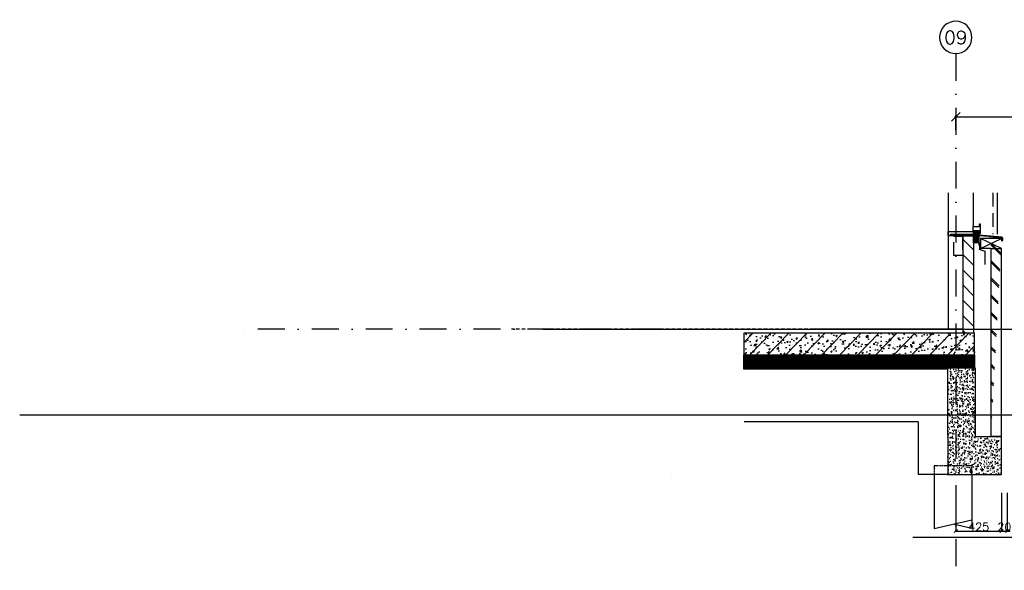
# Model space of a CAD drawing. Extents: x 98997 to 245130, y 18007 to 138999.
# Tile 54 of 58: x 137796 to 146921, y 112149 to 117254. Entities that reach past the tile are written whole.
import ezdxf
from ezdxf.enums import TextEntityAlignment as Align

# ---------------------------------------------------------------- set-up
doc = ezdxf.new("R2010")
doc.units = 0
doc.header["$LTSCALE"] = 20
doc.header["$MEASUREMENT"] = 0
doc.header["$PDSIZE"] = -1
for name, pattern in [('DASHDOT', [25, 12.5, -6.25, 0, -6.25]), ('DASHED', [0.75, 0.5, -0.25]), ('DD1', [2.66667, 1.66667, -0.5, 0, -0.5]), ('HIDDEN', [9.375, 6.25, -3.125]), ('HIDDEN2', [4.6875, 3.125, -1.5625]), ('STRAM_0WT$0$DASHDOT', [25, 12.5, -6.25, 0, -6.25])]:
    doc.linetypes.add(name, pattern=pattern)
doc.layers.get('0').update_dxf_attribs({"linetype": 'CONTINUOUS'})
doc.layers.get('DEFPOINTS').update_dxf_attribs({"linetype": 'CONTINUOUS'})
for name, color, linetype in [('_DETAILNUMMERS', 4, 'CONTINUOUS'), ('A--L$7A-_STRAMIEN', 1, 'DASHDOT'), ('A--L$7A3-_STRAMIEN', 3, 'CONTINUOUS'), ('A--L17--', 7, 'CONTINUOUS'), ('A--L17--_F123-', 7, 'CONTINUOUS'), ('A--L28DC1_KONSTR', 1, 'HIDDEN'), ('A--L28DC1_KONSTRUKTIES', 1, 'HIDDEN2'), ('A--L31', 7, 'CONTINUOUS'), ('A--M$1A-_F123-', 1, 'CONTINUOUS'), ('A--M1$A-_F123-', 1, 'CONTINUOUS'), ('A--T$7A-_STRAMIEN', 2, 'CONTINUOUS'), ('B--L13D8_VLOEREN', 8, 'CONTINUOUS'), ('B--L21D8_BUITENWAND', 8, 'CONTINUOUS'), ('B--L21DC8_BUITENWAND', 8, 'HIDDEN'), ('B--L28D8_KONSTR', 8, 'CONTINUOUS'), ('B--L31D8_BUITENKOZIJN', 8, 'CONTINUOUS'), ('B--L31DC8_BUITENKOZIJN', 8, 'HIDDEN'), ('STRAM_0WT$0$A--L$7A-_STRAMIEN', 1, 'STRAM_0WT$0$DASHDOT'), ('X--LR---_CP', 7, 'CONTINUOUS')]:
    doc.layers.add(name, color=color, linetype=linetype)
doc.styles.add('ALFA-0_25', font='ROMANS')
doc.styles.add('HIEMSTRA', font='romans.shx')
doc.styles.add('MAATLIJN', font='ROMANS')
doc.dimstyles.new('ALFA25', dxfattribs={"dimscale": 0.3, "dimtxt": 50, "dimasz": 100, "dimexe": 0, "dimexo": 0, "dimgap": 2, "dimtad": 1, "dimdec": 0, "dimzin": 0, "dimdsep": 46, "dimtxsty": 'MAATLIJN', "dimblk1": 'OBLIQUE', "dimblk2": 'OBLIQUE', "dimsah": 1, "dimcen": 0, "dimclrd": 1, "dimclre": 1, "dimclrt": 2, "dimadec": 0, "dimazin": 0, "dimtfac": 0.75, "dimtdec": 4, "dimtix": 1, "dimtmove": 2, "dimatfit": 3, "dimldrblk": 'OBLIQUE', "dimfxl": 0, "dimtvp": 1.5, "dimtolj": 1, "dimtzin": 0, "dimarcsym": 0})
doc.dimstyles.get("Standard").update_dxf_attribs({"dimscale": 40, "dimtxt": 2.5, "dimasz": 2, "dimexe": 0.3, "dimexo": 0.3, "dimgap": 2, "dimtad": 1, "dimdec": 0, "dimzin": 0, "dimdsep": 46, "dimtxsty": 'HIEMSTRA', "dimblk1": 'OBLIQUE', "dimblk2": 'OBLIQUE', "dimsah": 1, "dimcen": 0.09, "dimdle": 0.3, "dimclrd": 1, "dimclre": 1, "dimclrt": 3, "dimadec": 0, "dimazin": 0, "dimtfac": 1, "dimtdec": 4, "dimtix": 1, "dimtmove": 2, "dimatfit": 3, "dimldrblk": 'OBLIQUE', "dimfxl": 0, "dimtvp": 625, "dimtolj": 1, "dimtzin": 0, "dimarcsym": 0})

# ---------------------------------------------------------------- blocks, each defined once
blk = doc.blocks.new('ALUKOZ1B')
at = {"layer": 'B--L31D8_BUITENKOZIJN'}
for p, q in [((0, 90), (0, 0)), ((5, 90), (0, 90)), ((5, 0), (0, 0)), ((5, 65), (5, 90)), ((65, 65), (5, 65)), ((5, 25), (65, 25)), ((5, 25), (5, 0)), ((65, 25), (65, 65))]:
    blk.add_line(p, q, dxfattribs=at)
blk = doc.blocks.new('E178220B_871335B')
at = {"layer": 'B--L21D8_BUITENWAND', "color": 8}
blk.add_lwpolyline([(-210.9, -71), (-215.2, -71.4, -0.440011), (-218.5, -68.4), (-218.5, -44.5, -0.388879), (-213, -38.5), (-3.4, -20.2, 0.388879), (-2.5, -19.2), (-2.5, -1, -0.388879), (-1.6, 0, -0.440011), (-0.5, -1), (-0.5, -3.4), (0, -3.8, -0.198912), (0, -4, -0.198912), (0, -4.1), (-0.5, -4.5), (-0.5, -6.4), (0, -6.8, -0.198912), (0, -7, -0.198912), (0, -7.1), (-0.5, -7.5), (-0.5, -12.4), (0, -12.8, -0.198912), (0, -13, -0.198912), (0, -13.1), (-0.5, -13.5), (-0.5, -19.2, -0.387941), (-3.2, -22.2), (-89.1, -29.9), (-129, -33.4), (-213.3, -40.6, 0.389827), (-217, -44.6), (-217, -46.9, 0.438971), (-216.4, -47.4), (-210.1, -46.8, -0.414214), (-209.7, -46.4, -0.414214), (-209.3, -46.8, -0.493145), (-208.5, -47.7, -0.339454), (-209.2, -48.3), (-210, -48.3), (-210, -49.7, -0.388879), (-210.7, -50.4, -0.440011), (-211.5, -49.7), (-211.5, -48.5), (-216.5, -48.9, 0.390135), (-217, -49.4), (-217, -68.4, 0.440011), (-215.4, -69.9), (-211.5, -69.5), (-211.5, -68.2, -0.388879), (-210.8, -67.5, -0.440011), (-210, -68.2), (-210, -70, -0.388879)], format="xyb", close=True, dxfattribs=at)
blk = doc.blocks.new('Q010075-')
at = {"layer": 'A--L17--_F123-', "color": 1, "linetype": 'DASHED'}
blk.add_lwpolyline([(-175, 0), (-175, 80), (175, 80), (175, 0)], dxfattribs=at)
at = {"layer": 'A--L17--_F123-', "color": 1, "linetype": 'Continuous'}
for points in [[(175, 0), (175, -500), (-175, -420)], [(-175, 0), (-175, -500), (0, -460)]]:
    blk.add_lwpolyline(points, dxfattribs=at)
at = {"layer": 'X--LR---_CP'}
for p in [(-175, 0), (-175, 0), (175, 0)]:
    blk.add_point(p, dxfattribs=at)
blk = doc.blocks.new('_OBLIQUE')
at = {"color": 0, "linetype": 'ByBlock'}
blk.add_line((-0.5, -0.5), (0.5, 0.5), dxfattribs=at)
blk = doc.blocks.new('*D609')
at = {"layer": 'A--M$1A-_F123-', "color": 1, "lineweight": -2}
for p, q in [((146459.1, 116353.3), (147619.5, 116353.3)), ((146471.1, 116231.8), (146471.1, 116365.3)), ((149183.1, 116353.3), (148131.9, 116353.3)), ((149171.1, 116204.2), (149171.1, 116365.3))]:
    blk.add_line(p, q, dxfattribs=at)
at = {"layer": 'DEFPOINTS', "color": 0}
for p in [(149171.1, 116353.3), (146471.1, 116219.8), (149171.1, 116192.2)]:
    blk.add_point(p, dxfattribs=at)
at = {"layer": 'A--M$1A-_F123-', "color": 1, "lineweight": -2, "xscale": 80, "yscale": 80, "zscale": 80, "rotation": 180}
blk.add_blockref('_OBLIQUE', (146471.1, 116353.3), dxfattribs=at)
at = {"layer": 'A--M$1A-_F123-', "color": 1, "lineweight": -2, "xscale": 80, "yscale": 80, "zscale": 80}
blk.add_blockref('_OBLIQUE', (149171.1, 116353.3), dxfattribs=at)
at = {"layer": 'A--M$1A-_F123-', "color": 3, "insert": (147875.7, 116353.3), "char_height": 100, "attachment_point": 5, "style": 'HIEMSTRA'}
blk.add_mtext('\\A1;2700', dxfattribs=at)
blk = doc.blocks.new('*D620')
at = {"layer": 'A--M1$A-_F123-', "color": 1, "lineweight": -2}
for p, q in [((146895.8, 112868.3), (146895.8, 112513.4)), ((146946.1, 112868.4), (146946.1, 112513.4)), ((146895.8, 112513.4), (146865.8, 112513.4)), ((146895.8, 112513.4), (146946.1, 112513.4)), ((146946.1, 112513.4), (146976.1, 112513.4))]:
    blk.add_line(p, q, dxfattribs=at)
at = {"layer": 'DEFPOINTS', "color": 0}
for p in [(146895.8, 112868.3), (146946.1, 112868.4), (146946.1, 112513.4)]:
    blk.add_point(p, dxfattribs=at)
at = {"layer": 'A--M1$A-_F123-', "color": 1, "lineweight": -2, "xscale": 30, "yscale": 30, "zscale": 30}
blk.add_blockref('_OBLIQUE', (146895.8, 112513.4), dxfattribs=at)
at = {"layer": 'A--M1$A-_F123-', "color": 1, "lineweight": -2, "xscale": 30, "yscale": 30, "zscale": 30, "rotation": 180}
blk.add_blockref('_OBLIQUE', (146946.1, 112513.4), dxfattribs=at)
at = {"layer": 'A--M1$A-_F123-', "color": 2, "insert": (146921, 112551.5), "char_height": 75, "attachment_point": 5, "style": 'MAATLIJN'}
blk.add_mtext('\\A1;20', dxfattribs=at)
blk = doc.blocks.new('*D621')
at = {"layer": 'A--M1$A-_F123-', "color": 1, "lineweight": -2}
for p, q in [((146471.1, 112868.3), (146471.1, 112513.4)), ((146895.8, 112868.4), (146895.8, 112513.4)), ((146471.1, 112513.4), (146895.8, 112513.4))]:
    blk.add_line(p, q, dxfattribs=at)
at = {"layer": 'DEFPOINTS', "color": 0}
for p in [(146471.1, 112868.3), (146895.8, 112868.4), (146895.8, 112513.4)]:
    blk.add_point(p, dxfattribs=at)
at = {"layer": 'A--M1$A-_F123-', "color": 1, "lineweight": -2, "xscale": 30, "yscale": 30, "zscale": 30, "rotation": 180}
blk.add_blockref('_OBLIQUE', (146471.1, 112513.4), dxfattribs=at)
at = {"layer": 'A--M1$A-_F123-', "color": 1, "lineweight": -2, "xscale": 30, "yscale": 30, "zscale": 30}
blk.add_blockref('_OBLIQUE', (146895.8, 112513.4), dxfattribs=at)
at = {"layer": 'A--M1$A-_F123-', "color": 2, "insert": (146683.5, 112551.5), "char_height": 75, "attachment_point": 5, "style": 'MAATLIJN'}
blk.add_mtext('\\A1;425', dxfattribs=at)

msp = doc.modelspace()

# ---------------------------------------------------------------- hatches: boundary and pattern name
at = {"layer": 'B--L21D8_BUITENWAND'}
h = msp.add_hatch(dxfattribs=at)
h.set_pattern_fill('LINE', color=256, scale=70, angle=45, style=0)
h.set_pattern_definition([(135, (146298.41, 113407.634), (6.187184, 6.187184), [])])
h.paths.add_polyline_path([(146636.1, 115226.5), (146681.1, 115226.5), (146681.1, 115246.5), (146681.1, 115286.5), (146636.1, 115286.5), (146636.1, 115249.5)])
h.paths.add_polyline_path([(146636.1, 115186.5), (146681.1, 115186.5), (146681.1, 115226.5), (146636.1, 115226.5)])
h = msp.add_hatch(dxfattribs=at)
h.set_pattern_fill('ANSI31', color=256, scale=800, style=0)
h.set_pattern_definition([(135, (146348.41, 113426.9), (70.7107, 70.7107), [])])
h.paths.add_polyline_path([(146636.1, 114396.5), (146636.1, 114346.5), (146536.1, 114346.5), (146536.1, 114396.5)])
h.paths.add_polyline_path([(146636.1, 114396.5), (146536.1, 114396.5), (146536.1, 115246.5), (146636.1, 115246.5)])
h = msp.add_hatch(dxfattribs=at)
h.set_pattern_fill('ALFABKST', color=256, scale=80, style=0, pattern_type=2)
h.set_pattern_definition([(135, (135967.48, 109371.13), (80, 80), []), (135, (135951.48, 109371.13), (80, 80), [])])
edge = h.paths.add_edge_path()
edge.add_line((146796.1, 115226.5), (146796.1, 113386.5))
edge.add_line((146896.1, 115226.5), (146896.1, 113386.5))
edge.add_line((146896.1, 115226.5), (146796.1, 115226.5))
h = msp.add_hatch(dxfattribs=at)
h.set_pattern_fill('ALFABET', color=256, scale=20, angle=1, style=0, pattern_type=2)
h.set_pattern_definition([(46, (68533.52, 21940.57), (-86.32078, 83.359), []), (51, (68533.52, 21940.57), (143.64922, -10.04493), [15, -165]), (356, (68533.52, 21940.57), (-30.37155, 149.9312), [12, -132]), (101.4514, (68545.49, 21939.73), (113.27778, 139.88618), [12.74804, -140.22842]), (47.1842, (68532.82, 21980.56), (213.99344, -29.37358), [22.5, -247.5]), (97.6356, (68550.65, 21978.11), (183.50393, 198.05632), [19.12206, -210.3426]), (352.1842, (68532.82, 21980.56), (183.50378, 198.05647), [18, -198]), (22, (68552.99, 21970.91), (120.76856, -78.42802), [15, -165]), (327, (68553, 21970.91), (46.12453, 145.8572), [12, -132]), (72.4514, (68563.06, 21964.37), (166.89315, 67.42906), [12.74804, -140.22842]), (38.5, (68533.52, 21940.565), (1.26964, 66.611074), [0, -130.4, 0, -134, 0, -132.5]), (8.5, (68533.52, 21940.565), (51.229207, 79.788568), [0, -76.4, 0, -127.4, 0, -50.5]), (328.5, (68488.926, 21939.787), (106.826954, -2.64699), [0, -50, 0, -156, 0, -207]), (318.5, (68468.93, 21939.44), (116.270055, 22.05355), [0, -65, 0, -103.6, 0, -147]), (318.5, (68468.93, 21939.44), (116.270055, 22.05355), [0, -65, 0, -103.6, 0, -147])])
h.paths.add_polyline_path([(144508.2, 114146.5), (146646.1, 114146.5), (146646.1, 114346.5), (144508.2, 114346.5)])
h = msp.add_hatch(dxfattribs=at)
h.set_pattern_fill('ALFAKRS', color=256, scale=10, style=0, pattern_type=2)
h.set_pattern_definition([(45, (68533.519, 21940.565), (-7.0710678, 7.0710678), []), (135, (68533.519, 21940.565), (-7.0710678, -7.0710678), [])])
h.paths.add_polyline_path([(145771.1, 114014.5), (144508.2, 114014.5), (144508.2, 114146.5), (146646.1, 114146.5), (146646.1, 114026.5), (146396.1, 114026.5), (146396.1, 114014.5)])
h = msp.add_hatch(dxfattribs=at)
h.set_pattern_fill('AR-CONC', color=256, scale=10, style=0)
h.set_pattern_definition([(130, (146188.41, 113417.634), (-71.726, -6.275), [7.5, -82.5]), (185, (146188.41, 113417.634), (13.875, 75.219), [6, -66]), (79.549, (146182.43, 113417.11), (-57.851, 68.944), [6.374, -70.114]), (133.816, (146188.41, 113437.63), (-106.724, -16.552), [11.25, -123.75]), (83.364, (146179.52, 113436.25), (-93.466, 97.412), [9.561, -105.171]), (188.816, (146188.41, 113437.63), (-93.466, 97.412), [9, -99]), (159, (146178.41, 113432.634), (-59.6907, -40.262), [7.5, -82.5]), (214, (146178.41, 113432.634), (-24.3315, 72.515), [6, -66]), (108.549, (146173.436, 113429.28), (-84.022, 32.253), [6.374, -70.114]), (142.5, (146188.41, 113417.634), (-1.216, 33.2894), [0, -65.2, 0, -67, 0, -66.25]), (172.5, (146188.41, 113417.634), (-26.307, 39.4412), [0, -38.2, 0, -63.7, 0, -25.25]), (212.5, (146210.71, 113417.634), (-53.3822, -2.2555), [0, -25, 0, -78, 0, -103.5]), (222.5, (146220.71, 113417.634), (-58.3186, 10.0105), [0, -32.5, 0, -51.8, 0, -73.5])])
h.paths.add_polyline_path([(146651.1, 113381.5), (146446.1, 113476.5), (146446.1, 114026.5), (146651.1, 114026.5)])
h.paths.add_polyline_path([(146446.1, 113476.5), (146396.1, 113476.5), (146396.1, 114026.5), (146446.1, 114026.5)])
h.paths.add_polyline_path([(146446.1, 113406.5), (146446.1, 113476.5), (146651.1, 113381.5), (146651.1, 113386.5)])
h.paths.add_polyline_path([(146396.1, 113476.5), (146446.1, 113476.5), (146446.1, 113406.5), (146396.1, 113406.5)])
h = msp.add_hatch(dxfattribs=at)
h.set_pattern_fill('AR-CONC', color=256, scale=10, style=0)
h.set_pattern_definition([(130, (146238.41, 113436.9), (-71.726, -6.275), [7.5, -82.5]), (185, (146238.41, 113436.9), (13.875, 75.219), [6, -66]), (79.549, (146232.43, 113436.375), (-57.851, 68.944), [6.374, -70.114]), (133.816, (146238.41, 113456.9), (-106.724, -16.552), [11.25, -123.75]), (83.364, (146229.52, 113455.52), (-93.466, 97.412), [9.561, -105.171]), (188.816, (146238.41, 113456.9), (-93.466, 97.412), [9, -99]), (159, (146228.41, 113451.9), (-59.6907, -40.262), [7.5, -82.5]), (214, (146228.41, 113451.9), (-24.3315, 72.515), [6, -66]), (108.549, (146223.436, 113448.54), (-84.022, 32.253), [6.374, -70.114]), (142.5, (146238.41, 113436.898), (-1.216, 33.2894), [0, -65.2, 0, -67, 0, -66.25]), (172.5, (146238.41, 113436.898), (-26.307, 39.4412), [0, -38.2, 0, -63.7, 0, -25.25]), (212.5, (146260.71, 113436.898), (-53.3822, -2.2555), [0, -25, 0, -78, 0, -103.5]), (222.5, (146270.71, 113436.9), (-58.3186, 10.0105), [0, -32.5, 0, -51.8, 0, -73.5])])
h.paths.add_polyline_path([(146671.1, 113386.5), (146881.1, 113386.5), (146896.1, 113036.5), (146691.1, 113036.5)])
h.paths.add_polyline_path([(146396.1, 113406.5), (146671.1, 113386.5), (146691.1, 113036.5), (146396.1, 113036.5)])

# ---------------------------------------------------------------- linework, layer by layer
at = {"layer": '_DETAILNUMMERS'}
for p, q in [((142643.2, 114386.5), (161992.9, 114386.5)), ((143840.8, 113011.5), (143840.8, 113011.5))]:
    msp.add_line(p, q, dxfattribs=at)
at = {"layer": 'A--L$7A-_STRAMIEN'}
msp.add_line((143752.8, 114386.5), (139840, 114386.5), dxfattribs=at)
at = {"layer": 'A--L$7A-_STRAMIEN', "linetype": 'DD1'}
msp.add_line((146168.3, 114386.5), (142355, 114386.5), dxfattribs=at)
at = {"layer": 'A--L$7A3-_STRAMIEN', "linetype": 'Continuous', "extrusion": (0, 0, -1)}
msp.add_ellipse((146471.1, 117089.8), major_axis=(-106.1, 106.1), ratio=1, dxfattribs=at)
at = {"layer": 'A--L28DC1_KONSTR', "color": 1, "linetype": 'Continuous'}
for p, q in [((180041.7, 113586.5), (137795.6, 113586.5)), ((149001.1, 112452.9), (146072.7, 112452.9))]:
    msp.add_line(p, q, dxfattribs=at)
at = {"layer": 'A--L28DC1_KONSTRUKTIES'}
msp.add_line((146396.1, 114026.5), (144510.2, 114026.5), dxfattribs=at)
at = {"layer": 'B--L13D8_VLOEREN'}
for p, q in [((146536.1, 114386.5), (145147.2, 114386.5)), ((146636.1, 114346.5), (145147.2, 114346.5))]:
    msp.add_line(p, q, dxfattribs=at)
at = {"layer": 'B--L21D8_BUITENWAND'}
for p, q in [((146856.1, 115647.7), (146856.1, 115264.9)), ((146636.1, 115286.5), (146681.1, 115286.5)), ((146636.1, 115249.5), (146636.1, 115286.5)), ((146681.1, 115286.5), (146681.1, 115246.5)), ((146536.1, 115246.5), (146536.1, 114346.5)), ((146636.1, 115246.5), (146536.1, 115246.5)), ((146636.1, 115249.5), (146636.1, 115249.5)), ((146636.1, 115186.5), (146636.1, 115249.5)), ((146636.1, 115246.5), (146636.1, 114346.5)), ((146691.1, 115186.5), (146646.1, 115186.5)), ((146681.1, 115246.5), (146681.1, 115186.5)), ((146691.1, 115186.5), (146691.1, 115126.5)), ((146701.1, 115226.6), (146701.1, 115131.6)), ((146896.1, 115132.3), (146701.1, 115226.6)), ((146701.1, 115131.6), (146896.1, 115226.6)), ((146896.1, 115226.6), (146701.1, 115226.6)), ((146691.1, 115126.5), (146732.7, 115112.6)), ((146796.1, 115131.6), (146701.1, 115131.6)), ((146796.1, 115131.6), (146796.1, 113451.5)), ((146796.1, 115131.6), (146896.1, 115131.6)), ((146396.1, 113406.5), (146396.1, 114026.5)), ((146396.1, 114026.5), (146651.1, 114026.5)), ((146651.1, 114026.5), (146651.1, 113386.5)), ((146121.1, 113526.5), (144510.2, 113526.5)), ((146121.1, 113526.5), (146121.1, 113037.6)), ((146396.1, 113036.5), (146121.1, 113037.6))]:
    msp.add_line(p, q, dxfattribs=at)
for points in [[(146421.5, 115266.5), (146636.1, 115266.5), (146636.1, 115286.5), (146400.1, 115286.5), (146397, 115283.5), (146396.1, 115253.5), (146421.1, 115253.5)], [(146636.1, 115249.5), (146426.1, 115249.5), (146426.1, 115264.5), (146636.1, 115264.5)], [(144508.2, 114146.5), (146646.1, 114146.5), (146646.1, 114346.5), (144508.2, 114346.5)], [(145771.1, 114014.5), (144508.2, 114014.5), (144508.2, 114146.5), (146646.1, 114146.5), (146646.1, 114026.5), (146396.1, 114026.5), (146396.1, 114014.5)]]:
    msp.add_lwpolyline(points, close=True, dxfattribs=at)
for points in [[(146781.3, 115228.1), (146889.9, 115228.1), (146899.4, 115210.5), (146901.3, 115211.1), (146891.3, 115230.1), (146781.3, 115230.1), (146781.3, 115228.1)], [(146796.1, 115131.6), (146796.1, 113391.5), (146896.1, 113391.5), (146896.1, 115132.3)], [(146396.1, 113406.5), (146396.1, 113036.5), (146896.1, 113036.5)], [(146896.1, 113036.5), (146896.1, 113386.5), (146651.1, 113386.5)]]:
    msp.add_lwpolyline(points, dxfattribs=at)
at = {"layer": 'B--L21DC8_BUITENWAND'}
msp.add_line((146816.1, 115647.7), (146816.1, 115264.9), dxfattribs=at)
at = {"layer": 'B--L28D8_KONSTR'}
msp.add_line((146401.1, 115647.7), (146401.1, 114386.5), dxfattribs=at)
at = {"layer": 'B--L31D8_BUITENKOZIJN'}
msp.add_line((146631.1, 115647.7), (146631.1, 115336.5), dxfattribs=at)
at = {"layer": 'B--L31DC8_BUITENKOZIJN'}
for p, q in [((146685.8, 115286.8), (146685.8, 115127.7)), ((146685.8, 115127.7), (146741.1, 115109.4)), ((146741.1, 115109.4), (146741.1, 114960.8))]:
    msp.add_line(p, q, dxfattribs=at)
msp.add_lwpolyline([(146532.1, 115066.6), (146452.1, 115066.6), (146452.1, 115246.6), (146532.1, 115246.6)], close=True, dxfattribs=at)
at = {"layer": 'STRAM_0WT$0$A--L$7A-_STRAMIEN'}
msp.add_line((146471.1, 116938.2), (146471.1, 112149.3), dxfattribs=at)

# ---------------------------------------------------------------- block references
at = {"layer": 'A--L17--', "xscale": -1}
msp.add_blockref('Q010075-', (146446.1, 113036.5), dxfattribs=at)
at = {"layer": 'A--L31', "xscale": -1}
msp.add_blockref('E178220B_871335B', (146686.1, 115276.5), dxfattribs=at)
at = {"layer": 'B--L21D8_BUITENWAND', "xscale": -1}
msp.add_blockref('ALUKOZ1B', (146696.1, 115271.5), dxfattribs=at)

# ---------------------------------------------------------------- texts
at = {"layer": 'A--T$7A-_STRAMIEN', "style": 'ALFA-0_25'}
msp.add_text('09', height=125, dxfattribs=at).set_placement((146471.1, 117089.8), align=Align.MIDDLE_CENTER)

# ---------------------------------------------------------------- dimensions: what is measured, and where the dimension line sits
at = {"layer": 'A--M$1A-_F123-'}
dim = msp.add_linear_dim(base=(149171.1, 116353.3), p1=(146471.1, 116219.8), p2=(149171.1, 116192.2), dimstyle='Standard', override={"dimscale": 40, "dimtxsty": 'HIEMSTRA', "dimclrt": 3}, dxfattribs=at)
dim.commit()
dim.dimension.update_dxf_attribs({"geometry": '*D609', "text_midpoint": (147875.7, 116353.3), "dimtype": 160})
at = {"layer": 'A--M1$A-_F123-'}
dim = msp.add_linear_dim(base=(146895.8, 112513.4), p1=(146471.1, 112868.3), p2=(146895.8, 112868.4), dimstyle='ALFA25', override={"dimtxt": 250}, dxfattribs=at)
dim.commit()
dim.dimension.update_dxf_attribs({"geometry": '*D621', "text_midpoint": (146683.5, 112551.5)})
dim = msp.add_linear_dim(base=(146946.1, 112513.4), p1=(146895.8, 112868.3), p2=(146946.1, 112868.4), text='20', dimstyle='ALFA25', override={"dimtxt": 250}, dxfattribs=at)
dim.commit()
dim.dimension.update_dxf_attribs({"geometry": '*D620', "text_midpoint": (146921, 112551.5)})

doc.saveas('drawing.dxf')
